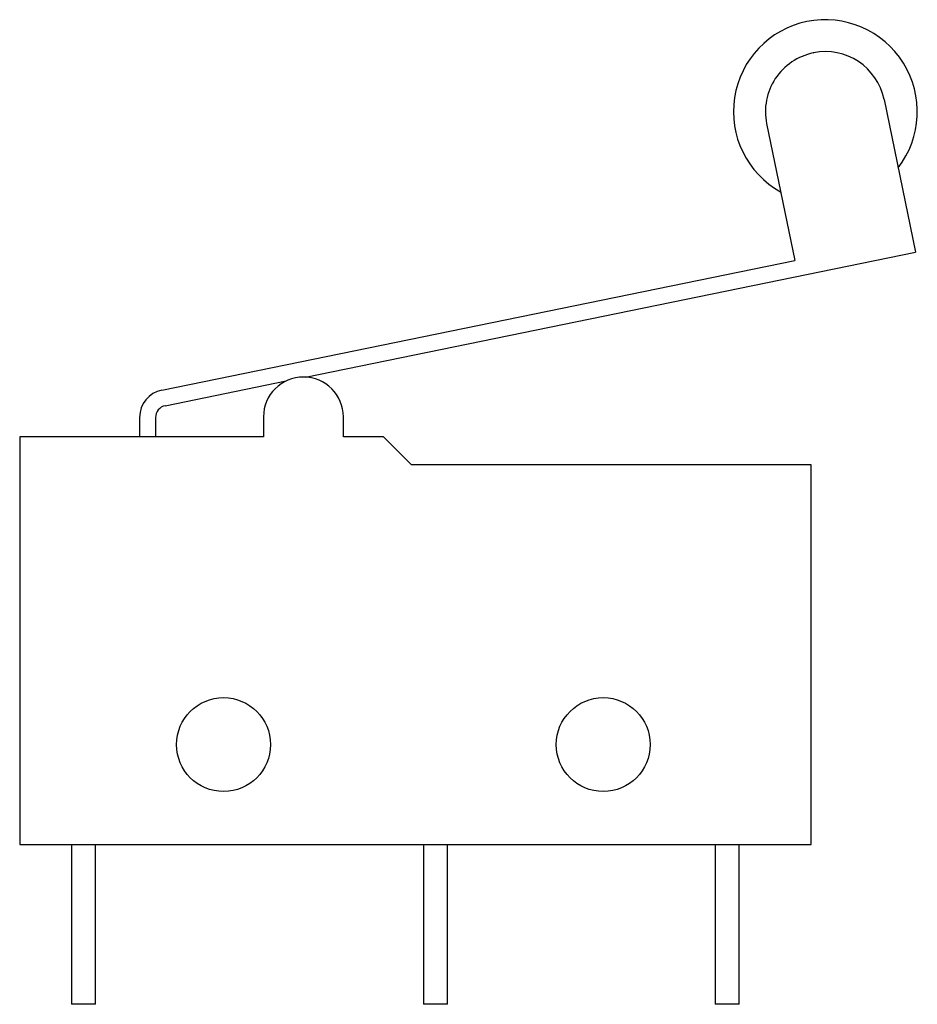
# Model space of a CAD drawing. Extents: x 0 to 127, y 0 to 175.
import ezdxf

# ---------------------------------------------------------------- set-up
doc = ezdxf.new("R2010")
doc.units = 0
doc.layers.get('0').update_dxf_attribs({"linetype": 'CONTINUOUS'})

msp = doc.modelspace()

# ---------------------------------------------------------------- linework, layer by layer
at = {"color": 7, "linetype": 'CONTINUOUS'}
for p, q in [((124.13, 174.595), (124.132, 174.595)), ((125.901, 173.427), (126.683, 169.605)), ((122.962, 172.826), (123.664, 169.396)), ((111.422, 166.483), (126.683, 169.605)), ((107.834, 166.158), (123.664, 169.396)), ((107.914, 165.766), (110.938, 166.384)), ((107.274, 165.472), (107.274, 164.984)), ((107.674, 165.472), (107.674, 164.984)), ((110.374, 165.484), (110.374, 164.984)), ((112.374, 164.984), (112.374, 165.484)), ((110.374, 164.984), (104.274, 164.984)), ((104.274, 164.984), (104.274, 154.784)), ((113.377, 164.984), (112.374, 164.984)), ((114.074, 164.284), (113.377, 164.984)), ((124.074, 164.284), (114.074, 164.284)), ((124.074, 154.784), (124.074, 164.284)), ((104.274, 154.784), (124.074, 154.784)), ((105.574, 154.784), (105.574, 150.784)), ((106.174, 150.784), (106.174, 154.784)), ((114.374, 154.784), (114.374, 150.784)), ((114.974, 150.784), (114.974, 154.784)), ((121.674, 154.784), (121.674, 150.784)), ((122.274, 150.784), (122.274, 154.784)), ((106.174, 150.784), (105.574, 150.784)), ((114.974, 150.784), (114.374, 150.784)), ((122.274, 150.784), (121.674, 150.784))]:
    msp.add_line(p, q, dxfattribs=at)
for centre in [(109.374, 157.284), (118.874, 157.284)]:
    msp.add_circle(centre, 1.175, dxfattribs=at)
for centre, radius, start, end in [((124.431, 173.126), 2.3, 322.2673, 240.8559), ((124.43, 173.126), 1.499, 101.5616, 191.5616), ((124.432, 173.127), 1.499, 11.5616, 101.5616), ((111.374, 165.484), 1, 0, 180), ((107.974, 165.472), 0.7, 101.5616, 180), ((107.974, 165.472), 0.3, 101.5616, 180)]:
    msp.add_arc(centre, radius, start, end, dxfattribs=at)

doc.saveas('drawing.dxf')
